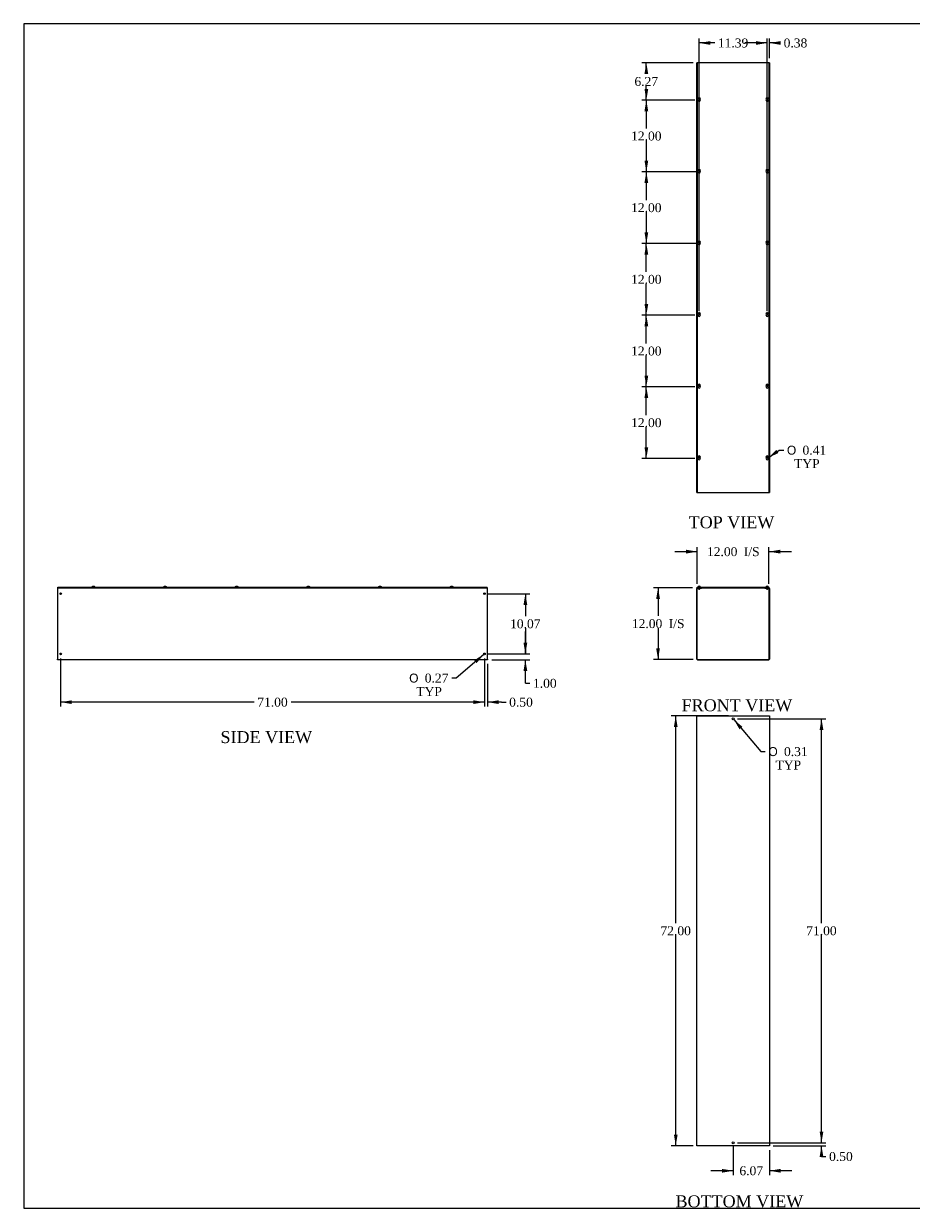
# Model space of a CAD drawing. Header units: inches. Extents: x 1 to 299, y -2 to 199.
# Tile 1 of 4: x 1 to 150, y 1 to 199. Entities that reach past the tile are written whole.
import ezdxf
from ezdxf.enums import TextEntityAlignment as Align

# ---------------------------------------------------------------- set-up
doc = ezdxf.new("R2010")
doc.units = ezdxf.units.IN
doc.header["$MEASUREMENT"] = 0
for name, color, linetype in [('COM56313-3', 7, 'Continuous'), ('COM56319-3', 7, 'Continuous'), ('Default', 7, 'Continuous'), ('QLB20316', 7, 'Continuous'), ('SCS19515', 7, 'Continuous')]:
    doc.layers.add(name, color=color, linetype=linetype)
doc.styles.add('SEACAD_Solid_Edge_ANSI1_Symbols', font='txt')
doc.styles.add('SEACAD_Times_New_Roman', font='times.ttf')
doc.dimstyles.new('HAMMOND_(STH_-_300x200)', dxfattribs={"dimtxt": 1.5, "dimasz": 1.875, "dimexe": 0.75, "dimexo": 0.75, "dimgap": 0.375, "dimtad": 0, "dimtih": 1, "dimtoh": 1, "dimzin": 0, "dimdsep": 46, "dimtxsty": 'SEACAD_Times_New_Roman', "dimblk1": '_SE_FILLED', "dimblk2": '_SE_FILLED', "dimsah": 1, "dimcen": 0.75, "dimadec": 0, "dimazin": 0, "dimtfac": 0.8, "dimtofl": 0, "dimtmove": 0, "dimatfit": 3, "dimfxl": 1, "dimtolj": 1, "dimtzin": 0, "dimarcsym": 0})

# ---------------------------------------------------------------- blocks, each defined once
blk = doc.blocks.new('SE')
at = {"layer": 'COM56313-3', "color": 7, "linetype": 'Continuous'}
for p, q in [((114.12, 92.51), (114.12, 104.37)), ((114.19, 92.51), (114.19, 104.37)), ((114.23, 104.47), (114.37, 104.47)), ((114.23, 104.4), (114.37, 104.4)), ((114.37, 104.4), (114.37, 104.47)), ((114.37, 104.4), (114.87, 104.4)), ((114.87, 104.4), (114.87, 104.47)), ((125.51, 104.47), (125.51, 104.4)), ((125.51, 104.4), (126.01, 104.4)), ((126.01, 104.47), (126.16, 104.47)), ((126.01, 104.4), (126.01, 104.47)), ((126.01, 104.4), (126.16, 104.4)), ((126.19, 104.37), (126.19, 92.51)), ((126.26, 104.37), (126.26, 92.51)), ((114.23, 92.47), (126.16, 92.47)), ((114.23, 92.4), (126.16, 92.4))]:
    blk.add_line(p, q, dxfattribs=at)
for centre, radius, start, end in [((114.23, 104.37), 0.108, 90, 180), ((114.23, 104.37), 0.036, 90, 180), ((126.16, 104.37), 0.108, 0, 90), ((126.16, 104.37), 0.036, 0, 90), ((114.23, 92.51), 0.108, 180, 270), ((114.23, 92.51), 0.036, 180, 270), ((126.16, 92.51), 0.108, 270, 0), ((126.16, 92.51), 0.036, 270, 0)]:
    blk.add_arc(centre, radius, start, end, dxfattribs=at)
at = {"layer": 'COM56319-3', "color": 7, "linetype": 'Continuous'}
for p, q in [((114.15, 104.55), (126.23, 104.55)), ((114.15, 104.47), (114.15, 104.55)), ((114.15, 104.47), (114.23, 104.47)), ((114.37, 104.47), (126.01, 104.47)), ((126.16, 104.47), (126.23, 104.47)), ((126.23, 104.47), (126.23, 104.55))]:
    blk.add_line(p, q, dxfattribs=at)
at = {"layer": 'QLB20316', "color": 7, "linetype": 'Continuous'}
for p, q in [((118.94, 104.47), (118.94, 104.44)), ((118.94, 104.44), (119.32, 104.44)), ((119.32, 104.44), (121.07, 104.44)), ((121.07, 104.44), (121.44, 104.44)), ((121.44, 104.47), (121.44, 104.44))]:
    blk.add_line(p, q, dxfattribs=at)
at = {"layer": 'SCS19515', "color": 7, "linetype": 'Continuous'}
for p, q in [((114.31, 104.64), (114.31, 104.58)), ((114.4, 104.73), (114.47, 104.73)), ((114.4, 104.4), (114.4, 104.27)), ((114.59, 104.27), (114.4, 104.27)), ((114.4, 104.27), (114.43, 104.24)), ((114.43, 104.24), (114.56, 104.24)), ((114.47, 104.73), (114.47, 104.65)), ((114.53, 104.65), (114.47, 104.65)), ((114.59, 104.73), (114.53, 104.73)), ((114.53, 104.65), (114.53, 104.73)), ((114.56, 104.24), (114.59, 104.27)), ((114.59, 104.27), (114.59, 104.4)), ((114.68, 104.58), (114.68, 104.64)), ((125.7, 104.64), (125.7, 104.58)), ((125.79, 104.73), (125.86, 104.73)), ((125.79, 104.4), (125.79, 104.27)), ((125.98, 104.27), (125.79, 104.27)), ((125.79, 104.27), (125.82, 104.24)), ((125.82, 104.24), (125.95, 104.24)), ((125.86, 104.73), (125.86, 104.65)), ((125.92, 104.65), (125.86, 104.65)), ((125.99, 104.73), (125.92, 104.73)), ((125.92, 104.65), (125.92, 104.73)), ((125.95, 104.24), (125.98, 104.27)), ((125.98, 104.27), (125.98, 104.4)), ((126.08, 104.58), (126.08, 104.64))]:
    blk.add_line(p, q, dxfattribs=at)
for centre, radius, start, end in [((114.4, 104.64), 0.09, 90, 180), ((114.33, 104.58), 0.025, 180, 270), ((114.59, 104.64), 0.09, 0, 90), ((114.66, 104.58), 0.025, 270, 0), ((125.79, 104.64), 0.09, 90, 180), ((125.73, 104.58), 0.025, 180, 270), ((125.99, 104.64), 0.09, 0, 90), ((126.05, 104.58), 0.025, 270, 0)]:
    blk.add_arc(centre, radius, start, end, dxfattribs=at)
blk = doc.blocks.new('SE1')
at = {"layer": 'COM56313-3', "color": 7, "linetype": 'Continuous'}
for p, q in [((114.12, 120.4), (114.12, 192.4)), ((114.23, 192.4), (114.12, 192.4)), ((114.37, 192.4), (114.23, 192.4)), ((126.01, 192.4), (114.37, 192.4)), ((114.37, 192.37), (114.37, 192.4)), ((126.16, 192.4), (126.01, 192.4)), ((126.01, 192.4), (126.01, 192.37)), ((126.26, 192.4), (126.16, 192.4)), ((126.26, 192.4), (126.26, 120.4)), ((114.12, 120.4), (114.23, 120.4)), ((114.23, 120.4), (114.37, 120.4)), ((114.37, 120.4), (114.37, 120.43)), ((114.37, 120.4), (126.01, 120.4)), ((126.01, 120.43), (126.01, 120.4)), ((126.01, 120.4), (126.16, 120.4)), ((126.16, 120.4), (126.26, 120.4))]:
    blk.add_line(p, q, dxfattribs=at)
at = {"layer": 'COM56319-3', "color": 7, "linetype": 'Continuous'}
for p, q in [((114.15, 192.37), (114.15, 120.43)), ((126.23, 192.37), (114.15, 192.37)), ((126.23, 120.43), (126.23, 192.37)), ((114.15, 120.43), (126.23, 120.43))]:
    blk.add_line(p, q, dxfattribs=at)
for centre in [(114.5, 186.12), (125.89, 186.12), (114.5, 174.12), (125.89, 174.12), (114.5, 162.12), (125.89, 162.12), (114.5, 150.12), (125.89, 150.12), (114.5, 138.12), (125.89, 138.12), (114.5, 126.12), (125.89, 126.12)]:
    blk.add_arc(centre, 0.203, 133.5511, 46.4489, dxfattribs=at)
at = {"layer": 'SCS19515', "color": 7, "linetype": 'Continuous'}
for p, q in [((114.47, 186.58), (114.47, 186.49)), ((114.47, 186.49), (114.47, 186.45)), ((114.53, 186.49), (114.53, 186.58)), ((114.53, 186.45), (114.53, 186.49)), ((125.86, 186.58), (125.86, 186.49)), ((125.86, 186.49), (125.86, 186.45)), ((125.92, 186.49), (125.92, 186.58)), ((125.92, 186.45), (125.92, 186.49)), ((114.42, 186.4), (114.47, 186.45)), ((114.47, 186.35), (114.42, 186.4)), ((114.47, 186.35), (114.47, 186.3)), ((114.47, 186.3), (114.47, 186.21)), ((114.53, 186.45), (114.57, 186.4)), ((114.57, 186.4), (114.53, 186.35)), ((114.53, 186.3), (114.53, 186.35)), ((114.53, 186.21), (114.53, 186.3)), ((125.81, 186.4), (125.86, 186.45)), ((125.86, 186.35), (125.81, 186.4)), ((125.86, 186.35), (125.86, 186.3)), ((125.86, 186.3), (125.86, 186.21)), ((125.92, 186.45), (125.97, 186.4)), ((125.97, 186.4), (125.92, 186.35)), ((125.92, 186.3), (125.92, 186.35)), ((125.92, 186.21), (125.92, 186.3)), ((114.47, 174.58), (114.47, 174.49)), ((114.53, 174.49), (114.53, 174.58)), ((125.86, 174.58), (125.86, 174.49)), ((125.92, 174.49), (125.92, 174.58)), ((114.42, 174.4), (114.47, 174.45)), ((114.47, 174.35), (114.42, 174.4)), ((114.47, 174.49), (114.47, 174.45)), ((114.47, 174.35), (114.47, 174.3)), ((114.47, 174.3), (114.47, 174.21)), ((114.53, 174.45), (114.53, 174.49)), ((114.53, 174.45), (114.57, 174.4)), ((114.57, 174.4), (114.53, 174.35)), ((114.53, 174.3), (114.53, 174.35)), ((114.53, 174.21), (114.53, 174.3)), ((125.81, 174.4), (125.86, 174.45)), ((125.86, 174.35), (125.81, 174.4)), ((125.86, 174.49), (125.86, 174.45)), ((125.86, 174.35), (125.86, 174.3)), ((125.86, 174.3), (125.86, 174.21)), ((125.92, 174.45), (125.92, 174.49)), ((125.92, 174.45), (125.97, 174.4)), ((125.97, 174.4), (125.92, 174.35)), ((125.92, 174.3), (125.92, 174.35)), ((125.92, 174.21), (125.92, 174.3)), ((114.42, 162.4), (114.47, 162.45)), ((114.47, 162.35), (114.42, 162.4)), ((114.47, 162.58), (114.47, 162.49)), ((114.47, 162.49), (114.47, 162.45)), ((114.47, 162.35), (114.47, 162.3)), ((114.47, 162.3), (114.47, 162.21)), ((114.53, 162.49), (114.53, 162.58)), ((114.53, 162.45), (114.53, 162.49)), ((114.53, 162.45), (114.57, 162.4)), ((114.57, 162.4), (114.53, 162.35)), ((114.53, 162.3), (114.53, 162.35)), ((114.53, 162.21), (114.53, 162.3)), ((125.81, 162.4), (125.86, 162.45)), ((125.86, 162.35), (125.81, 162.4)), ((125.86, 162.58), (125.86, 162.49)), ((125.86, 162.49), (125.86, 162.45)), ((125.86, 162.35), (125.86, 162.3)), ((125.86, 162.3), (125.86, 162.21)), ((125.92, 162.49), (125.92, 162.58)), ((125.92, 162.45), (125.92, 162.49)), ((125.92, 162.45), (125.97, 162.4)), ((125.97, 162.4), (125.92, 162.35)), ((125.92, 162.3), (125.92, 162.35)), ((125.92, 162.21), (125.92, 162.3)), ((114.42, 150.4), (114.47, 150.45)), ((114.47, 150.35), (114.42, 150.4)), ((114.47, 150.58), (114.47, 150.49)), ((114.47, 150.49), (114.47, 150.45)), ((114.47, 150.35), (114.47, 150.3)), ((114.47, 150.3), (114.47, 150.21)), ((114.53, 150.49), (114.53, 150.58)), ((114.53, 150.45), (114.53, 150.49)), ((114.53, 150.45), (114.57, 150.4)), ((114.57, 150.4), (114.53, 150.35)), ((114.53, 150.3), (114.53, 150.35)), ((114.53, 150.21), (114.53, 150.3)), ((125.81, 150.4), (125.86, 150.45)), ((125.86, 150.35), (125.81, 150.4)), ((125.86, 150.58), (125.86, 150.49)), ((125.86, 150.49), (125.86, 150.45)), ((125.86, 150.35), (125.86, 150.3)), ((125.86, 150.3), (125.86, 150.21)), ((125.92, 150.49), (125.92, 150.58)), ((125.92, 150.45), (125.92, 150.49)), ((125.92, 150.45), (125.97, 150.4)), ((125.97, 150.4), (125.92, 150.35)), ((125.92, 150.3), (125.92, 150.35)), ((125.92, 150.21), (125.92, 150.3)), ((114.42, 138.4), (114.47, 138.45)), ((114.47, 138.35), (114.42, 138.4)), ((114.47, 138.58), (114.47, 138.49)), ((114.47, 138.49), (114.47, 138.45)), ((114.47, 138.35), (114.47, 138.3)), ((114.47, 138.3), (114.47, 138.21)), ((114.53, 138.49), (114.53, 138.58)), ((114.53, 138.45), (114.53, 138.49)), ((114.53, 138.45), (114.57, 138.4)), ((114.57, 138.4), (114.53, 138.35)), ((114.53, 138.3), (114.53, 138.35)), ((114.53, 138.21), (114.53, 138.3)), ((125.81, 138.4), (125.86, 138.45)), ((125.86, 138.35), (125.81, 138.4)), ((125.86, 138.58), (125.86, 138.49)), ((125.86, 138.49), (125.86, 138.45)), ((125.86, 138.35), (125.86, 138.3)), ((125.86, 138.3), (125.86, 138.21)), ((125.92, 138.49), (125.92, 138.58)), ((125.92, 138.45), (125.92, 138.49)), ((125.92, 138.45), (125.97, 138.4)), ((125.97, 138.4), (125.92, 138.35)), ((125.92, 138.3), (125.92, 138.35)), ((125.92, 138.21), (125.92, 138.3)), ((114.42, 126.4), (114.47, 126.45)), ((114.47, 126.35), (114.42, 126.4)), ((114.47, 126.58), (114.47, 126.49)), ((114.47, 126.49), (114.47, 126.45)), ((114.47, 126.35), (114.47, 126.3)), ((114.47, 126.3), (114.47, 126.21)), ((114.53, 126.49), (114.53, 126.58)), ((114.53, 126.45), (114.53, 126.49)), ((114.53, 126.45), (114.57, 126.4)), ((114.57, 126.4), (114.53, 126.35)), ((114.53, 126.3), (114.53, 126.35)), ((114.53, 126.21), (114.53, 126.3)), ((125.81, 126.4), (125.86, 126.45)), ((125.86, 126.35), (125.81, 126.4)), ((125.86, 126.58), (125.86, 126.49)), ((125.86, 126.49), (125.86, 126.45)), ((125.86, 126.35), (125.86, 126.3)), ((125.86, 126.3), (125.86, 126.21)), ((125.92, 126.49), (125.92, 126.58)), ((125.92, 126.45), (125.92, 126.49)), ((125.92, 126.45), (125.97, 126.4)), ((125.97, 126.4), (125.92, 126.35)), ((125.92, 126.3), (125.92, 126.35)), ((125.92, 126.21), (125.92, 126.3))]:
    blk.add_line(p, q, dxfattribs=at)
for centre in [(114.5, 186.4), (125.89, 186.4), (114.5, 174.4), (125.89, 174.4), (114.5, 162.4), (125.89, 162.4), (114.5, 150.4), (125.89, 150.4), (114.5, 138.4), (125.89, 138.4), (114.5, 126.4), (125.89, 126.4)]:
    blk.add_circle(centre, 0.187, dxfattribs=at)
for centre, start, end in [((114.5, 186.4), 80.7303, 99.2697), ((125.89, 186.4), 80.7303, 99.2697), ((114.5, 186.4), 260.7303, 279.2697), ((125.89, 186.4), 260.7303, 279.2697), ((114.5, 174.4), 80.7303, 99.2697), ((125.89, 174.4), 80.7303, 99.2697), ((114.5, 174.4), 260.7303, 279.2697), ((125.89, 174.4), 260.7303, 279.2697), ((114.5, 162.4), 80.7303, 99.2697), ((114.5, 162.4), 260.7303, 279.2697), ((125.89, 162.4), 80.7303, 99.2697), ((125.89, 162.4), 260.7303, 279.2697), ((114.5, 150.4), 80.7303, 99.2697), ((114.5, 150.4), 260.7303, 279.2697), ((125.89, 150.4), 80.7303, 99.2697), ((125.89, 150.4), 260.7303, 279.2697), ((114.5, 138.4), 80.7303, 99.2697), ((114.5, 138.4), 260.7303, 279.2697), ((125.89, 138.4), 80.7303, 99.2697), ((125.89, 138.4), 260.7303, 279.2697), ((114.5, 126.4), 80.7303, 99.2697), ((114.5, 126.4), 260.7303, 279.2697), ((125.89, 126.4), 80.7303, 99.2697), ((125.89, 126.4), 260.7303, 279.2697)]:
    blk.add_arc(centre, 0.186, start, end, dxfattribs=at)
blk = doc.blocks.new('SE2')
at = {"layer": 'COM56313-3', "color": 7, "linetype": 'Continuous'}
for p, q in [((114.12, 83.04), (114.23, 83.04)), ((114.12, 11.04), (114.12, 83.04)), ((114.23, 83.04), (126.16, 83.04)), ((126.16, 83.04), (126.26, 83.04)), ((126.26, 83.04), (126.26, 11.04)), ((114.23, 11.04), (114.12, 11.04)), ((126.16, 11.04), (114.23, 11.04)), ((126.26, 11.04), (126.16, 11.04))]:
    blk.add_line(p, q, dxfattribs=at)
for centre in [(120.19, 82.54), (120.19, 11.54)]:
    blk.add_circle(centre, 0.156, dxfattribs=at)
blk = doc.blocks.new('SE4')
at = {"layer": 'COM56313-3', "color": 7, "linetype": 'Continuous'}
for p, q in [((7.05, 104.47), (7.08, 104.47)), ((7.05, 104.47), (7.05, 104.37)), ((7.05, 104.37), (7.05, 92.51)), ((79.02, 104.47), (79.05, 104.47)), ((79.05, 104.37), (79.05, 104.47)), ((79.05, 92.51), (79.05, 104.37)), ((7.05, 92.4), (7.05, 92.51)), ((79.05, 92.4), (7.05, 92.4)), ((79.05, 92.51), (79.05, 92.4))]:
    blk.add_line(p, q, dxfattribs=at)
for centre in [(7.55, 103.47), (78.55, 103.47), (7.55, 93.4), (78.55, 93.4)]:
    blk.add_circle(centre, 0.133, dxfattribs=at)
at = {"layer": 'COM56319-3', "color": 7, "linetype": 'Continuous'}
for p, q in [((7.08, 104.55), (79.02, 104.55)), ((7.08, 104.47), (7.08, 104.55)), ((7.08, 104.47), (79.02, 104.47)), ((79.02, 104.47), (79.02, 104.55))]:
    blk.add_line(p, q, dxfattribs=at)
at = {"layer": 'SCS19515', "color": 7, "linetype": 'Continuous'}
for p, q in [((12.87, 104.65), (12.87, 104.65)), ((12.87, 104.64), (12.87, 104.58)), ((12.96, 104.73), (13.15, 104.73)), ((13.24, 104.65), (13.24, 104.65)), ((13.24, 104.58), (13.24, 104.64)), ((24.87, 104.65), (24.87, 104.65)), ((24.87, 104.64), (24.87, 104.58)), ((24.96, 104.73), (25.15, 104.73)), ((25.24, 104.65), (25.24, 104.65)), ((25.24, 104.58), (25.24, 104.64)), ((36.87, 104.65), (36.87, 104.65)), ((36.87, 104.64), (36.87, 104.58)), ((36.96, 104.73), (37.15, 104.73)), ((37.24, 104.65), (37.24, 104.65)), ((37.24, 104.58), (37.24, 104.64)), ((48.87, 104.65), (48.87, 104.65)), ((48.87, 104.64), (48.87, 104.58)), ((48.96, 104.73), (49.15, 104.73)), ((49.24, 104.65), (49.24, 104.65)), ((49.24, 104.58), (49.24, 104.64)), ((60.87, 104.65), (60.87, 104.65)), ((60.87, 104.64), (60.87, 104.58)), ((60.96, 104.73), (61.15, 104.73)), ((61.24, 104.65), (61.24, 104.65)), ((61.24, 104.58), (61.24, 104.64)), ((72.87, 104.65), (72.87, 104.65)), ((72.87, 104.64), (72.87, 104.58)), ((72.96, 104.73), (73.15, 104.73)), ((73.24, 104.65), (73.24, 104.65)), ((73.24, 104.58), (73.24, 104.64))]:
    blk.add_line(p, q, dxfattribs=at)
for centre, radius, start, end in [((12.96, 104.64), 0.09, 170.4059, 180), ((12.89, 104.58), 0.025, 180, 270), ((13.22, 104.58), 0.025, 270, 0), ((13.15, 104.64), 0.09, 0, 9.5941), ((24.96, 104.64), 0.09, 170.4059, 180), ((24.89, 104.58), 0.025, 180, 270), ((25.22, 104.58), 0.025, 270, 0), ((25.15, 104.64), 0.09, 0, 9.5941), ((36.96, 104.64), 0.09, 170.4059, 180), ((36.89, 104.58), 0.025, 180, 270), ((37.22, 104.58), 0.025, 270, 0), ((37.15, 104.64), 0.09, 0, 9.5941), ((48.96, 104.64), 0.09, 170.4059, 180), ((48.89, 104.58), 0.025, 180, 270), ((49.22, 104.58), 0.025, 270, 0), ((49.15, 104.64), 0.09, 0, 9.5941), ((60.96, 104.64), 0.09, 170.4059, 180), ((60.89, 104.58), 0.025, 180, 270), ((61.22, 104.58), 0.025, 270, 0), ((61.15, 104.64), 0.09, 0, 9.5941), ((72.96, 104.64), 0.09, 170.4059, 180), ((72.89, 104.58), 0.025, 180, 270), ((73.22, 104.58), 0.025, 270, 0), ((73.15, 104.64), 0.09, 0, 9.5941)]:
    blk.add_arc(centre, radius, start, end, dxfattribs=at)
for points in [[(12.87, 104.65), (12.87, 104.66), (12.87, 104.66), (12.88, 104.67), (12.88, 104.68), (12.88, 104.69), (12.89, 104.69), (12.89, 104.7), (12.9, 104.7), (12.91, 104.71), (12.91, 104.71), (12.92, 104.72), (12.92, 104.72), (12.93, 104.72), (12.94, 104.72), (12.95, 104.73), (12.96, 104.73), (12.96, 104.73)], [(13.15, 104.73), (13.15, 104.73), (13.16, 104.73), (13.17, 104.72), (13.17, 104.72), (13.18, 104.72), (13.19, 104.72), (13.2, 104.71), (13.2, 104.71), (13.21, 104.7), (13.21, 104.7), (13.22, 104.69), (13.22, 104.69), (13.23, 104.68), (13.23, 104.67), (13.24, 104.66), (13.24, 104.66), (13.24, 104.65)], [(24.87, 104.65), (24.87, 104.66), (24.87, 104.66), (24.88, 104.67), (24.88, 104.68), (24.88, 104.69), (24.89, 104.69), (24.89, 104.7), (24.9, 104.7), (24.91, 104.71), (24.91, 104.71), (24.92, 104.72), (24.92, 104.72), (24.93, 104.72), (24.94, 104.72), (24.95, 104.73), (24.96, 104.73), (24.96, 104.73)], [(25.15, 104.73), (25.15, 104.73), (25.16, 104.73), (25.17, 104.72), (25.17, 104.72), (25.18, 104.72), (25.19, 104.72), (25.2, 104.71), (25.2, 104.71), (25.21, 104.7), (25.21, 104.7), (25.22, 104.69), (25.22, 104.69), (25.23, 104.68), (25.23, 104.67), (25.24, 104.66), (25.24, 104.66), (25.24, 104.65)], [(36.87, 104.65), (36.87, 104.66), (36.87, 104.66), (36.88, 104.67), (36.88, 104.68), (36.88, 104.69), (36.89, 104.69), (36.89, 104.7), (36.9, 104.7), (36.91, 104.71), (36.91, 104.71), (36.92, 104.72), (36.92, 104.72), (36.93, 104.72), (36.94, 104.72), (36.95, 104.73), (36.96, 104.73), (36.96, 104.73)], [(37.15, 104.73), (37.15, 104.73), (37.16, 104.73), (37.17, 104.72), (37.17, 104.72), (37.18, 104.72), (37.19, 104.72), (37.2, 104.71), (37.2, 104.71), (37.21, 104.7), (37.21, 104.7), (37.22, 104.69), (37.22, 104.69), (37.23, 104.68), (37.23, 104.67), (37.24, 104.66), (37.24, 104.66), (37.24, 104.65)], [(48.87, 104.65), (48.87, 104.66), (48.87, 104.66), (48.88, 104.67), (48.88, 104.68), (48.88, 104.69), (48.89, 104.69), (48.89, 104.7), (48.9, 104.7), (48.91, 104.71), (48.91, 104.71), (48.92, 104.72), (48.92, 104.72), (48.93, 104.72), (48.94, 104.72), (48.95, 104.73), (48.96, 104.73), (48.96, 104.73)], [(49.15, 104.73), (49.15, 104.73), (49.16, 104.73), (49.17, 104.72), (49.17, 104.72), (49.18, 104.72), (49.19, 104.72), (49.2, 104.71), (49.2, 104.71), (49.21, 104.7), (49.21, 104.7), (49.22, 104.69), (49.22, 104.69), (49.23, 104.68), (49.23, 104.67), (49.24, 104.66), (49.24, 104.66), (49.24, 104.65)], [(60.87, 104.65), (60.87, 104.66), (60.87, 104.66), (60.88, 104.67), (60.88, 104.68), (60.88, 104.69), (60.89, 104.69), (60.89, 104.7), (60.9, 104.7), (60.91, 104.71), (60.91, 104.71), (60.92, 104.72), (60.92, 104.72), (60.93, 104.72), (60.94, 104.72), (60.95, 104.73), (60.96, 104.73), (60.96, 104.73)], [(61.15, 104.73), (61.15, 104.73), (61.16, 104.73), (61.17, 104.72), (61.17, 104.72), (61.18, 104.72), (61.19, 104.72), (61.2, 104.71), (61.2, 104.71), (61.21, 104.7), (61.21, 104.7), (61.22, 104.69), (61.22, 104.69), (61.23, 104.68), (61.23, 104.67), (61.24, 104.66), (61.24, 104.66), (61.24, 104.65)], [(72.87, 104.65), (72.87, 104.66), (72.87, 104.66), (72.88, 104.67), (72.88, 104.68), (72.88, 104.69), (72.89, 104.69), (72.89, 104.7), (72.9, 104.7), (72.91, 104.71), (72.91, 104.71), (72.92, 104.72), (72.92, 104.72), (72.93, 104.72), (72.94, 104.72), (72.95, 104.73), (72.96, 104.73), (72.96, 104.73)], [(73.15, 104.73), (73.15, 104.73), (73.16, 104.73), (73.17, 104.72), (73.17, 104.72), (73.18, 104.72), (73.19, 104.72), (73.2, 104.71), (73.2, 104.71), (73.21, 104.7), (73.21, 104.7), (73.22, 104.69), (73.22, 104.69), (73.23, 104.68), (73.23, 104.67), (73.24, 104.66), (73.24, 104.66), (73.24, 104.65)]]:
    blk.add_open_spline(points, degree=3, knots=[0, 0, 0, 0, 0.125, 0.125, 0.25, 0.25, 0.375, 0.375, 0.5, 0.5, 0.625, 0.625, 0.75, 0.75, 0.875, 0.875, 1, 1, 1, 1], dxfattribs=at)
blk = doc.blocks.new('DMBLK1511')
at = {"layer": 'Default', "linetype": 'Continuous', "transparency": 16777216}
for points in [[(112.32, 110.84), (112.32, 110.21), (114.19, 110.52)], [(128.07, 110.84), (126.19, 110.52), (128.07, 110.21)]]:
    blk.add_hatch(color=7, dxfattribs=at).paths.add_polyline_path(points)
at = {"layer": 'Default', "color": 7, "linetype": 'Continuous', "transparency": 16777216}
for p, q in [((114.19, 105.12), (114.19, 111.27)), ((126.19, 105.12), (126.19, 111.27)), ((110.44, 110.52), (114.19, 110.52)), ((126.19, 110.52), (129.94, 110.52))]:
    blk.add_line(p, q, dxfattribs=at)
at = {"layer": 'Default', "color": 7, "linetype": 'Continuous', "transparency": 16777216, "style": 'SEACAD_Times_New_Roman'}
for s, p in [('12.00', (115.81, 111.27)), ('I/S', (121.98, 111.27))]:
    blk.add_text(s, height=1.5, dxfattribs=at).set_placement(p, align=Align.TOP_LEFT)
blk = doc.blocks.new('_SE_FILLED')
at = {"color": 0}
blk.add_line((0, 0), (-1, 0), dxfattribs=at)
blk.add_solid([(0, 0), (-1, -0.1665), (-1, 0.1665), (0, 0)], dxfattribs=at)
blk = doc.blocks.new('DMBLK1512')
at = {"layer": 'Default', "linetype": 'Continuous', "transparency": 16777216}
for points in [[(107.3, 102.6), (107.93, 102.6), (107.61, 104.47)], [(107.3, 94.35), (107.61, 92.47), (107.93, 94.35)]]:
    blk.add_hatch(color=7, dxfattribs=at).paths.add_polyline_path(points)
at = {"layer": 'Default', "color": 7, "linetype": 'Continuous', "transparency": 16777216}
for p, q in [((113.4, 104.47), (106.86, 104.47)), ((107.61, 104.47), (107.61, 99.75)), ((107.61, 97.72), (107.61, 92.47)), ((113.48, 92.47), (106.86, 92.47))]:
    blk.add_line(p, q, dxfattribs=at)
at = {"layer": 'Default', "color": 7, "linetype": 'Continuous', "transparency": 16777216, "style": 'SEACAD_Times_New_Roman'}
for s, p in [('12.00', (103.23, 99.22)), ('I/S', (109.4, 99.22))]:
    blk.add_text(s, height=1.5, dxfattribs=at).set_placement(p, align=Align.TOP_LEFT)
blk = doc.blocks.new('DMBLK1513')
at = {"layer": 'Default', "linetype": 'Continuous', "transparency": 16777216}
for points in [[(110.27, 81.17), (110.89, 81.17), (110.58, 83.04)], [(110.27, 12.92), (110.58, 11.04), (110.89, 12.92)]]:
    blk.add_hatch(color=7, dxfattribs=at).paths.add_polyline_path(points)
at = {"layer": 'Default', "color": 7, "linetype": 'Continuous', "transparency": 16777216}
for p, q in [((119.44, 83.04), (109.83, 83.04)), ((110.58, 48.32), (110.58, 83.04)), ((110.58, 11.04), (110.58, 46.29)), ((113.48, 11.04), (109.83, 11.04))]:
    blk.add_line(p, q, dxfattribs=at)
at = {"layer": 'Default', "color": 7, "linetype": 'Continuous', "transparency": 16777216, "style": 'SEACAD_Times_New_Roman'}
blk.add_text('72.00', height=1.5, dxfattribs=at).set_placement((108.02, 47.79), align=Align.TOP_LEFT)
blk = doc.blocks.new('DMBLK1514')
at = {"layer": 'Default', "linetype": 'Continuous', "transparency": 16777216}
for points in [[(118.32, 6.53), (120.19, 6.85), (118.32, 7.16)], [(128.14, 6.53), (128.14, 7.16), (126.26, 6.85)]]:
    blk.add_hatch(color=7, dxfattribs=at).paths.add_polyline_path(points)
at = {"layer": 'Default', "color": 7, "linetype": 'Continuous', "transparency": 16777216}
for p, q in [((120.19, 10.95), (120.19, 6.1)), ((126.26, 10.29), (126.26, 6.1)), ((120.19, 6.85), (116.44, 6.85)), ((130.01, 6.85), (126.26, 6.85))]:
    blk.add_line(p, q, dxfattribs=at)
at = {"layer": 'Default', "color": 7, "linetype": 'Continuous', "transparency": 16777216, "style": 'SEACAD_Times_New_Roman'}
blk.add_text('6.07', height=1.5, dxfattribs=at).set_placement((121.24, 7.6), align=Align.TOP_LEFT)
blk = doc.blocks.new('DMBLK1515')
at = {"layer": 'Default', "linetype": 'Continuous', "transparency": 16777216}
for points in [[(105.34, 136.25), (105.97, 136.25), (105.65, 138.12)], [(105.34, 128), (105.65, 126.12), (105.97, 128)]]:
    blk.add_hatch(color=7, dxfattribs=at).paths.add_polyline_path(points)
at = {"layer": 'Default', "color": 7, "linetype": 'Continuous', "transparency": 16777216}
for p, q in [((113.75, 138.12), (104.9, 138.12)), ((105.65, 133.4), (105.65, 138.12)), ((105.65, 126.12), (105.65, 131.37)), ((113.75, 126.12), (104.9, 126.12))]:
    blk.add_line(p, q, dxfattribs=at)
at = {"layer": 'Default', "color": 7, "linetype": 'Continuous', "transparency": 16777216, "style": 'SEACAD_Times_New_Roman'}
blk.add_text('12.00', height=1.5, dxfattribs=at).set_placement((103.1, 132.87), align=Align.TOP_LEFT)
blk = doc.blocks.new('DMBLK1516')
at = {"layer": 'Default', "linetype": 'Continuous', "transparency": 16777216}
blk.add_hatch(color=7, dxfattribs=at).paths.add_polyline_path([(127.43, 127.55), (126.06, 126.24), (127.78, 127.04)])
at = {"layer": 'Default', "color": 7, "linetype": 'Continuous', "transparency": 16777216}
for p, q in [((126.06, 126.24), (127.92, 127.51)), ((127.92, 127.51), (128.67, 127.51))]:
    blk.add_line(p, q, dxfattribs=at)
for s, style, p in [('O', 'SEACAD_Solid_Edge_ANSI1_Symbols', (129.2, 128.26)), ('0.41', 'SEACAD_Times_New_Roman', (131.81, 128.26)), ('TYP', 'SEACAD_Times_New_Roman', (130.4, 126.01))]:
    blk.add_text(s, height=1.5, dxfattribs=dict(at, style=style)).set_placement(p, align=Align.TOP_LEFT)
blk = doc.blocks.new('DMBLK1517')
at = {"layer": 'Default', "linetype": 'Continuous', "transparency": 16777216}
for points in [[(85.71, 95.28), (85.08, 95.28), (85.39, 93.4)], [(85.71, 90.53), (85.39, 92.4), (85.08, 90.53)]]:
    blk.add_hatch(color=7, dxfattribs=at).paths.add_polyline_path(points)
at = {"layer": 'Default', "color": 7, "linetype": 'Continuous', "transparency": 16777216}
for p, q in [((85.39, 93.4), (85.39, 97.15)), ((79.17, 93.4), (86.14, 93.4)), ((79.8, 92.4), (86.14, 92.4)), ((85.39, 88.48), (85.39, 92.4)), ((85.39, 88.48), (86.14, 88.48))]:
    blk.add_line(p, q, dxfattribs=at)
at = {"layer": 'Default', "color": 7, "linetype": 'Continuous', "transparency": 16777216, "style": 'SEACAD_Times_New_Roman'}
blk.add_text('1.00', height=1.5, dxfattribs=at).set_placement((86.67, 89.23), align=Align.TOP_LEFT)
blk = doc.blocks.new('DMBLK1522')
at = {"layer": 'Default', "linetype": 'Continuous', "transparency": 16777216}
for points in [[(85.71, 101.6), (85.39, 103.47), (85.08, 101.6)], [(85.71, 95.28), (85.08, 95.28), (85.39, 93.4)]]:
    blk.add_hatch(color=7, dxfattribs=at).paths.add_polyline_path(points)
at = {"layer": 'Default', "color": 7, "linetype": 'Continuous', "transparency": 16777216}
for p, q in [((79.17, 103.47), (86.14, 103.47)), ((85.39, 103.47), (85.39, 99.71)), ((85.39, 97.69), (85.39, 93.4)), ((79.17, 93.4), (86.14, 93.4))]:
    blk.add_line(p, q, dxfattribs=at)
at = {"layer": 'Default', "color": 7, "linetype": 'Continuous', "transparency": 16777216, "style": 'SEACAD_Times_New_Roman'}
blk.add_text('10.07', height=1.5, dxfattribs=at).set_placement((82.83, 99.19), align=Align.TOP_LEFT)
blk = doc.blocks.new('DMBLK1523')
at = {"layer": 'Default', "linetype": 'Continuous', "transparency": 16777216}
for points in [[(124.01, 196.01), (124.01, 195.39), (125.89, 195.7)], [(128.14, 196.01), (126.26, 195.7), (128.14, 195.39)]]:
    blk.add_hatch(color=7, dxfattribs=at).paths.add_polyline_path(points)
at = {"layer": 'Default', "color": 7, "linetype": 'Continuous', "transparency": 16777216}
for p, q in [((125.89, 150.87), (125.89, 196.45)), ((126.26, 193.15), (126.26, 196.45)), ((125.89, 195.7), (122.14, 195.7)), ((127.37, 195.7), (126.26, 195.7)), ((127.37, 195.7), (128.12, 195.7))]:
    blk.add_line(p, q, dxfattribs=at)
at = {"layer": 'Default', "color": 7, "linetype": 'Continuous', "transparency": 16777216, "style": 'SEACAD_Times_New_Roman'}
blk.add_text('0.38', height=1.5, dxfattribs=at).set_placement((128.65, 196.45), align=Align.TOP_LEFT)
blk = doc.blocks.new('DMBLK1524')
at = {"layer": 'Default', "linetype": 'Continuous', "transparency": 16777216}
for points in [[(116.37, 196.01), (114.5, 195.7), (116.37, 195.39)], [(124.01, 196.01), (124.01, 195.39), (125.89, 195.7)]]:
    blk.add_hatch(color=7, dxfattribs=at).paths.add_polyline_path(points)
at = {"layer": 'Default', "color": 7, "linetype": 'Continuous', "transparency": 16777216}
for p, q in [((114.5, 150.87), (114.5, 196.45)), ((125.89, 150.87), (125.89, 196.45)), ((117.11, 195.7), (114.5, 195.7)), ((125.89, 195.7), (123.28, 195.7))]:
    blk.add_line(p, q, dxfattribs=at)
at = {"layer": 'Default', "color": 7, "linetype": 'Continuous', "transparency": 16777216, "style": 'SEACAD_Times_New_Roman'}
blk.add_text('11.39', height=1.5, dxfattribs=at).set_placement((117.63, 196.45), align=Align.TOP_LEFT)
blk = doc.blocks.new('DMBLK1525')
at = {"layer": 'Default', "linetype": 'Continuous', "transparency": 16777216}
for points in [[(105.34, 184.25), (105.97, 184.25), (105.65, 186.12)], [(105.34, 176), (105.65, 174.12), (105.97, 176)]]:
    blk.add_hatch(color=7, dxfattribs=at).paths.add_polyline_path(points)
at = {"layer": 'Default', "color": 7, "linetype": 'Continuous', "transparency": 16777216}
for p, q in [((113.75, 186.12), (104.9, 186.12)), ((105.65, 186.12), (105.65, 181.4)), ((105.65, 179.37), (105.65, 174.12)), ((113.95, 174.12), (104.9, 174.12))]:
    blk.add_line(p, q, dxfattribs=at)
at = {"layer": 'Default', "color": 7, "linetype": 'Continuous', "transparency": 16777216, "style": 'SEACAD_Times_New_Roman'}
blk.add_text('12.00', height=1.5, dxfattribs=at).set_placement((103.1, 180.87), align=Align.TOP_LEFT)
blk = doc.blocks.new('DMBLK1526')
at = {"layer": 'Default', "linetype": 'Continuous', "transparency": 16777216}
for points in [[(105.34, 172.25), (105.97, 172.25), (105.65, 174.12)], [(105.34, 164), (105.65, 162.12), (105.97, 164)]]:
    blk.add_hatch(color=7, dxfattribs=at).paths.add_polyline_path(points)
at = {"layer": 'Default', "color": 7, "linetype": 'Continuous', "transparency": 16777216}
for p, q in [((113.95, 174.12), (104.9, 174.12)), ((105.65, 174.12), (105.65, 169.4)), ((105.65, 167.37), (105.65, 162.12)), ((113.95, 162.12), (104.9, 162.12))]:
    blk.add_line(p, q, dxfattribs=at)
at = {"layer": 'Default', "color": 7, "linetype": 'Continuous', "transparency": 16777216, "style": 'SEACAD_Times_New_Roman'}
blk.add_text('12.00', height=1.5, dxfattribs=at).set_placement((103.1, 168.87), align=Align.TOP_LEFT)
blk = doc.blocks.new('DMBLK1527')
at = {"layer": 'Default', "linetype": 'Continuous', "transparency": 16777216}
for points in [[(105.34, 148.25), (105.97, 148.25), (105.65, 150.12)], [(105.34, 140), (105.65, 138.12), (105.97, 140)]]:
    blk.add_hatch(color=7, dxfattribs=at).paths.add_polyline_path(points)
at = {"layer": 'Default', "color": 7, "linetype": 'Continuous', "transparency": 16777216}
for p, q in [((113.75, 150.12), (104.9, 150.12)), ((105.65, 145.4), (105.65, 150.12)), ((105.65, 138.12), (105.65, 143.37)), ((113.75, 138.12), (104.9, 138.12))]:
    blk.add_line(p, q, dxfattribs=at)
at = {"layer": 'Default', "color": 7, "linetype": 'Continuous', "transparency": 16777216, "style": 'SEACAD_Times_New_Roman'}
blk.add_text('12.00', height=1.5, dxfattribs=at).set_placement((103.1, 144.87), align=Align.TOP_LEFT)
blk = doc.blocks.new('DMBLK1528')
at = {"layer": 'Default', "linetype": 'Continuous', "transparency": 16777216}
for points in [[(105.34, 160.25), (105.97, 160.25), (105.65, 162.12)], [(105.34, 152), (105.65, 150.12), (105.97, 152)]]:
    blk.add_hatch(color=7, dxfattribs=at).paths.add_polyline_path(points)
at = {"layer": 'Default', "color": 7, "linetype": 'Continuous', "transparency": 16777216}
for p, q in [((113.75, 162.12), (104.9, 162.12)), ((105.65, 157.4), (105.65, 162.12)), ((105.65, 150.12), (105.65, 155.37)), ((113.75, 150.12), (104.9, 150.12))]:
    blk.add_line(p, q, dxfattribs=at)
at = {"layer": 'Default', "color": 7, "linetype": 'Continuous', "transparency": 16777216, "style": 'SEACAD_Times_New_Roman'}
blk.add_text('12.00', height=1.5, dxfattribs=at).set_placement((103.1, 156.87), align=Align.TOP_LEFT)
blk = doc.blocks.new('DMBLK1529')
at = {"layer": 'Default', "linetype": 'Continuous', "transparency": 16777216}
for points in [[(135.3, 13.42), (134.68, 13.42), (134.99, 11.54)], [(135.3, 9.17), (134.99, 11.04), (134.68, 9.17)]]:
    blk.add_hatch(color=7, dxfattribs=at).paths.add_polyline_path(points)
at = {"layer": 'Default', "color": 7, "linetype": 'Continuous', "transparency": 16777216}
for p, q in [((134.99, 11.54), (134.99, 15.29)), ((120.94, 11.54), (135.74, 11.54)), ((126.91, 11.04), (135.74, 11.04)), ((134.99, 9.24), (134.99, 11.04)), ((134.99, 9.24), (135.74, 9.24))]:
    blk.add_line(p, q, dxfattribs=at)
at = {"layer": 'Default', "color": 7, "linetype": 'Continuous', "transparency": 16777216, "style": 'SEACAD_Times_New_Roman'}
blk.add_text('0.50', height=1.5, dxfattribs=at).set_placement((136.26, 9.99), align=Align.TOP_LEFT)
blk = doc.blocks.new('DMBLK1530')
at = {"layer": 'Default', "linetype": 'Continuous', "transparency": 16777216}
for points in [[(135.3, 80.67), (134.99, 82.54), (134.68, 80.67)], [(135.3, 13.42), (134.68, 13.42), (134.99, 11.54)]]:
    blk.add_hatch(color=7, dxfattribs=at).paths.add_polyline_path(points)
at = {"layer": 'Default', "color": 7, "linetype": 'Continuous', "transparency": 16777216}
for p, q in [((120.94, 82.54), (135.74, 82.54)), ((134.99, 48.32), (134.99, 82.54)), ((134.99, 11.54), (134.99, 46.29)), ((120.94, 11.54), (135.74, 11.54))]:
    blk.add_line(p, q, dxfattribs=at)
at = {"layer": 'Default', "color": 7, "linetype": 'Continuous', "transparency": 16777216, "style": 'SEACAD_Times_New_Roman'}
blk.add_text('71.00', height=1.5, dxfattribs=at).set_placement((132.43, 47.79), align=Align.TOP_LEFT)
blk = doc.blocks.new('DMBLK1531')
at = {"layer": 'Default', "linetype": 'Continuous', "transparency": 16777216}
for points in [[(76.68, 85.01), (78.55, 85.32), (76.68, 85.63)], [(80.93, 85.01), (80.93, 85.63), (79.05, 85.32)]]:
    blk.add_hatch(color=7, dxfattribs=at).paths.add_polyline_path(points)
at = {"layer": 'Default', "color": 7, "linetype": 'Continuous', "transparency": 16777216}
for p, q in [((78.55, 92.65), (78.55, 84.57)), ((79.05, 91.76), (79.05, 84.57)), ((78.55, 85.32), (74.8, 85.32)), ((81.41, 85.32), (79.05, 85.32)), ((81.41, 85.32), (82.16, 85.32))]:
    blk.add_line(p, q, dxfattribs=at)
at = {"layer": 'Default', "color": 7, "linetype": 'Continuous', "transparency": 16777216, "style": 'SEACAD_Times_New_Roman'}
blk.add_text('0.50', height=1.5, dxfattribs=at).set_placement((82.68, 86.07), align=Align.TOP_LEFT)
blk = doc.blocks.new('DMBLK1532')
at = {"layer": 'Default', "linetype": 'Continuous', "transparency": 16777216}
for points in [[(9.43, 85.01), (9.43, 85.63), (7.55, 85.32)], [(76.68, 85.01), (78.55, 85.32), (76.68, 85.63)]]:
    blk.add_hatch(color=7, dxfattribs=at).paths.add_polyline_path(points)
at = {"layer": 'Default', "color": 7, "linetype": 'Continuous', "transparency": 16777216}
for p, q in [((7.55, 92.65), (7.55, 84.57)), ((78.55, 92.65), (78.55, 84.57)), ((39.97, 85.32), (7.55, 85.32)), ((78.55, 85.32), (46.14, 85.32))]:
    blk.add_line(p, q, dxfattribs=at)
at = {"layer": 'Default', "color": 7, "linetype": 'Continuous', "transparency": 16777216, "style": 'SEACAD_Times_New_Roman'}
blk.add_text('71.00', height=1.5, dxfattribs=at).set_placement((40.49, 86.07), align=Align.TOP_LEFT)
blk = doc.blocks.new('DMBLK1533')
at = {"layer": 'Default', "linetype": 'Continuous', "transparency": 16777216}
blk.add_hatch(color=7, dxfattribs=at).paths.add_polyline_path([(77.23, 91.86), (78.45, 93.32), (76.82, 92.34)])
at = {"layer": 'Default', "color": 7, "linetype": 'Continuous', "transparency": 16777216}
for p, q in [((78.45, 93.32), (73.8, 89.35)), ((73.8, 89.35), (73.05, 89.35))]:
    blk.add_line(p, q, dxfattribs=at)
for s, style, p in [('O', 'SEACAD_Solid_Edge_ANSI1_Symbols', (65.93, 90.1)), ('0.27', 'SEACAD_Times_New_Roman', (68.54, 90.1)), ('TYP', 'SEACAD_Times_New_Roman', (67.13, 87.85))]:
    blk.add_text(s, height=1.5, dxfattribs=dict(at, style=style)).set_placement(p, align=Align.TOP_LEFT)
blk = doc.blocks.new('DMBLK1534')
at = {"layer": 'Default', "linetype": 'Continuous', "transparency": 16777216}
blk.add_hatch(color=7, dxfattribs=at).paths.add_polyline_path([(121.74, 81.19), (120.29, 82.42), (121.26, 80.78)])
at = {"layer": 'Default', "color": 7, "linetype": 'Continuous', "transparency": 16777216}
for p, q in [((120.29, 82.42), (124.82, 77.04)), ((124.82, 77.04), (125.57, 77.04))]:
    blk.add_line(p, q, dxfattribs=at)
for s, style, p in [('O', 'SEACAD_Solid_Edge_ANSI1_Symbols', (126.1, 77.79)), ('0.31', 'SEACAD_Times_New_Roman', (128.71, 77.79)), ('TYP', 'SEACAD_Times_New_Roman', (127.29, 75.54))]:
    blk.add_text(s, height=1.5, dxfattribs=dict(at, style=style)).set_placement(p, align=Align.TOP_LEFT)
blk = doc.blocks.new('DMBLK1535')
at = {"layer": 'Default', "linetype": 'Continuous', "transparency": 16777216}
for points in [[(105.34, 190.52), (105.97, 190.52), (105.65, 192.4)], [(105.34, 188), (105.65, 186.12), (105.97, 188)]]:
    blk.add_hatch(color=7, dxfattribs=at).paths.add_polyline_path(points)
at = {"layer": 'Default', "color": 7, "linetype": 'Continuous', "transparency": 16777216}
for p, q in [((113.48, 192.4), (104.9, 192.4)), ((105.65, 190.54), (105.65, 192.4)), ((105.65, 186.12), (105.65, 188.51)), ((113.75, 186.12), (104.9, 186.12))]:
    blk.add_line(p, q, dxfattribs=at)
at = {"layer": 'Default', "color": 7, "linetype": 'Continuous', "transparency": 16777216, "style": 'SEACAD_Times_New_Roman'}
blk.add_text('6.27', height=1.5, dxfattribs=at).set_placement((103.66, 190.01), align=Align.TOP_LEFT)
blk = doc.blocks.new('BORDER')
at = {"layer": 'Default', "color": 7, "linetype": 'Continuous'}
for p, q in [((0, 27.86), (-41.86, 27.86)), ((-41.86, 27.86), (-41.86, 0)), ((-41.86, 0), (0, 0))]:
    blk.add_line(p, q, dxfattribs=at)

msp = doc.modelspace()

# ---------------------------------------------------------------- block references
at = {"layer": 'Default', "color": 7, "xscale": 7.12, "yscale": 7.12, "zscale": 7.12}
msp.add_blockref('BORDER', (299.411, 0.564), dxfattribs=at)
at = {"layer": 'Default'}
for name in ['SE1', 'SE4', 'SE', 'SE2']:
    msp.add_blockref(name, (0, 0), dxfattribs=at)

# ---------------------------------------------------------------- texts
at = {"layer": 'Default', "color": 7, "linetype": 'Continuous', "style": 'SEACAD_Times_New_Roman'}
for s, p in [('TOP VIEW', (112.746, 116.439)), ('FRONT VIEW', (111.558, 85.796)), ('SIDE VIEW', (34.329, 80.466)), ('BOTTOM VIEW', (110.541, 2.733))]:
    msp.add_text(s, height=2, dxfattribs=at).set_placement(p, align=Align.TOP_LEFT)

# ---------------------------------------------------------------- dimensions: what is measured, and where the dimension line sits
at = {"layer": 'Default', "color": 7, "linetype": 'Continuous'}
for base, p1, p2, picture, middle in [((114.496, 195.699), (125.889, 150.125), (114.496, 150.125), 'DMBLK1524', (120.192, 195.699)), ((7.554, 85.319), (78.554, 93.402), (7.554, 93.402), 'DMBLK1532', (43.054, 85.319)), ((120.192, 6.846), (126.264, 11.04), (120.192, 11.696), 'DMBLK1514', (123.228, 6.846))]:
    dim = msp.add_linear_dim(base=base, p1=p1, p2=p2, text='\\A1;<>', dimstyle='HAMMOND_(STH_-_300x200)', dxfattribs=at)
    dim.commit()
    dim.dimension.update_dxf_attribs({"geometry": picture, "text_midpoint": middle, "dimtype": 160})
for base, p1, p2, picture, middle in [((125.8892, 195.6994), (126.2645, 192.3967), (125.8892, 150.1247), 'DMBLK1523', (128.1221, 195.6994)), ((78.554, 85.319), (79.054, 92.51), (78.554, 93.402), 'DMBLK1531', (82.158, 85.319))]:
    dim = msp.add_linear_dim(base=base, p1=p1, p2=p2, text='\\A1;<>', dimstyle='HAMMOND_(STH_-_300x200)', override={"dimtmove": 1}, dxfattribs=at)
    dim.commit()
    dim.dimension.update_dxf_attribs({"geometry": picture, "text_midpoint": middle, "dimtype": 160})
for base, p1, p2, angle, text, picture, middle, dimtype in [((105.654, 192.397), (114.496, 186.125), (114.228, 192.397), 90, '\\A1;<>', 'DMBLK1535', (105.654, 189.261), 160), ((105.654, 174.125), (114.496, 186.125), (114.699, 174.125), 90, '\\A1;<>', 'DMBLK1525', (105.654, 180.125), 160), ((105.654, 174.125), (114.699, 174.125), (114.699, 162.125), 270, '\\A1;<>', 'DMBLK1526', (105.654, 168.125), 161), ((105.654, 150.125), (114.496, 150.125), (114.496, 162.125), 90, '\\A1;<>', 'DMBLK1528', (105.654, 156.125), 161), ((105.654, 138.125), (114.496, 138.125), (114.496, 150.125), 90, '\\A1;<>', 'DMBLK1527', (105.654, 144.125), 161), ((105.654, 126.125), (114.496, 126.125), (114.496, 138.125), 90, '\\A1;<>', 'DMBLK1515', (105.654, 132.125), 161), ((114.192, 110.524), (114.192, 104.366), (126.192, 104.366), 0, '\\A1;<> I/S', 'DMBLK1511', (120.192, 110.524), 161), ((85.393, 103.474), (78.421, 103.474), (78.421, 93.402), 270, '\\A1;<>', 'DMBLK1522', (85.393, 98.438), 161), ((107.614, 92.474), (126.233, 104.474), (126.156, 92.474), 90, '\\A1;<> I/S', 'DMBLK1512', (107.614, 98.474), 160), ((110.581, 83.04), (114.228, 11.04), (120.192, 83.04), 90, '\\A1;<>', 'DMBLK1513', (110.581, 47.04), 160), ((134.988, 11.54), (120.192, 11.54), (120.192, 82.54), 90, '\\A1;<>', 'DMBLK1530', (134.988, 47.04), 161)]:
    dim = msp.add_linear_dim(base=base, p1=p1, p2=p2, angle=angle, text=text, dimstyle='HAMMOND_(STH_-_300x200)', dxfattribs=at)
    dim.commit()
    dim.dimension.update_dxf_attribs({"geometry": picture, "text_midpoint": middle, "dimtype": dimtype})
for p1, p2, picture, middle in [((125.722, 126.01), (126.057, 126.239), 'DMBLK1516', (128.673, 127.514)), ((78.655, 93.488), (78.452, 93.315), 'DMBLK1533', (73.05, 89.353)), ((120.092, 82.66), (120.293, 82.42), 'DMBLK1534', (125.571, 77.037))]:
    dim = msp.add_diameter_dim_2p(p1=p1, p2=p2, text='\\A1;<>\\PTYP', dimstyle='HAMMOND_(STH_-_300x200)', dxfattribs=at)
    dim.commit()
    dim.dimension.update_dxf_attribs({"geometry": picture, "text_midpoint": middle, "dimtype": 163})
for base, p1, p2, picture, middle in [((85.393, 93.402), (79.054, 92.402), (78.421, 93.402), 'DMBLK1517', (86.143, 88.478)), ((134.988, 11.54), (126.156, 11.04), (120.192, 11.54), 'DMBLK1529', (135.738, 9.242))]:
    dim = msp.add_linear_dim(base=base, p1=p1, p2=p2, angle=90, text='\\A1;<>', dimstyle='HAMMOND_(STH_-_300x200)', override={"dimtmove": 1}, dxfattribs=at)
    dim.commit()
    dim.dimension.update_dxf_attribs({"geometry": picture, "text_midpoint": middle, "dimtype": 160})

doc.saveas('drawing.dxf')
